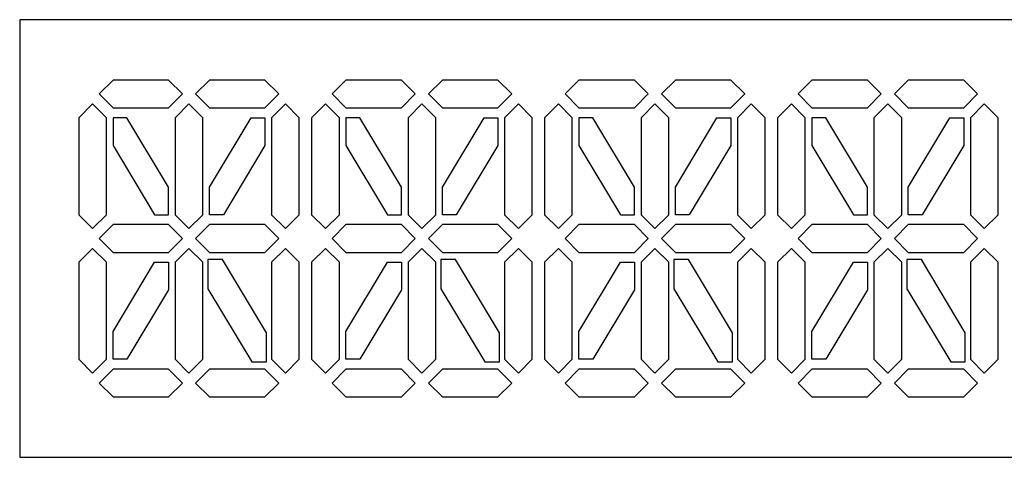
# Model space of a CAD drawing. Extents: x -541 to 136, y -89 to 461.
# Tile 2 of 6: x -541 to -202, y 111 to 261. Entities that reach past the tile are written whole.
import ezdxf

# ---------------------------------------------------------------- set-up
doc = ezdxf.new("R2010")
doc.units = 0
doc.layers.add('LAYER_1', color=7, linetype='CONTINUOUS')

msp = doc.modelspace()

# ---------------------------------------------------------------- linework, layer by layer
at = {"layer": 'LAYER_1'}
msp.add_lwpolyline([(-540.618, 110.68), (135.6728, 110.68), (135.6728, 261.074), (-540.618, 261.074), (-540.618, 110.68)], close=True, dxfattribs=at)
for points in [[(-508.5575, 240.317), (-508.5575, 240.317), (-489.5074, 240.317), (-489.5074, 240.317), (-489.5074, 240.317), (-489.5074, 240.317), (-484.745, 235.5545), (-484.745, 235.5545), (-484.745, 235.5545), (-484.745, 235.5545), (-489.5074, 230.7921), (-489.5074, 230.7921), (-489.5074, 230.7921), (-489.5074, 230.7921), (-508.5575, 230.7921), (-508.5575, 230.7921), (-508.5575, 230.7921), (-508.5575, 230.7921), (-513.32, 235.5545), (-513.32, 235.5545), (-513.32, 235.5545), (-513.32, 235.5545), (-508.5575, 240.317), (-508.5575, 240.317)], [(-475.4392, 240.3169), (-475.4392, 240.3169), (-456.3891, 240.3169), (-456.3891, 240.3169), (-456.3891, 240.3169), (-456.3891, 240.3169), (-451.6266, 235.5545), (-451.6266, 235.5545), (-451.6266, 235.5545), (-451.6266, 235.5545), (-456.3891, 230.7921), (-456.3891, 230.7921), (-456.3891, 230.7921), (-456.3891, 230.7921), (-475.4392, 230.7921), (-475.4392, 230.7921), (-475.4392, 230.7921), (-475.4392, 230.7921), (-480.2017, 235.5545), (-480.2017, 235.5545), (-480.2017, 235.5545), (-480.2017, 235.5545), (-475.4392, 240.3169), (-475.4392, 240.3169)], [(-428.5573, 240.317), (-428.5573, 240.317), (-409.5072, 240.317), (-409.5072, 240.317), (-409.5072, 240.317), (-409.5072, 240.317), (-404.7448, 235.5545), (-404.7448, 235.5545), (-404.7448, 235.5545), (-404.7448, 235.5545), (-409.5072, 230.7921), (-409.5072, 230.7921), (-409.5072, 230.7921), (-409.5072, 230.7921), (-428.5573, 230.7921), (-428.5573, 230.7921), (-428.5573, 230.7921), (-428.5573, 230.7921), (-433.3198, 235.5545), (-433.3198, 235.5545), (-433.3198, 235.5545), (-433.3198, 235.5545), (-428.5573, 240.317), (-428.5573, 240.317)], [(-395.439, 240.3169), (-395.439, 240.3169), (-376.3889, 240.3169), (-376.3889, 240.3169), (-376.3889, 240.3169), (-376.3889, 240.3169), (-371.6264, 235.5545), (-371.6264, 235.5545), (-371.6264, 235.5545), (-371.6264, 235.5545), (-376.3889, 230.7921), (-376.3889, 230.7921), (-376.3889, 230.7921), (-376.3889, 230.7921), (-395.439, 230.7921), (-395.439, 230.7921), (-395.439, 230.7921), (-395.439, 230.7921), (-400.2015, 235.5545), (-400.2015, 235.5545), (-400.2015, 235.5545), (-400.2015, 235.5545), (-395.439, 240.3169), (-395.439, 240.3169)], [(-348.5575, 240.317), (-348.5575, 240.317), (-329.5074, 240.317), (-329.5074, 240.317), (-329.5074, 240.317), (-329.5074, 240.317), (-324.745, 235.5545), (-324.745, 235.5545), (-324.745, 235.5545), (-324.745, 235.5545), (-329.5074, 230.7921), (-329.5074, 230.7921), (-329.5074, 230.7921), (-329.5074, 230.7921), (-348.5575, 230.7921), (-348.5575, 230.7921), (-348.5575, 230.7921), (-348.5575, 230.7921), (-353.32, 235.5545), (-353.32, 235.5545), (-353.32, 235.5545), (-353.32, 235.5545), (-348.5575, 240.317), (-348.5575, 240.317)], [(-315.4392, 240.3169), (-315.4392, 240.3169), (-296.3891, 240.3169), (-296.3891, 240.3169), (-296.3891, 240.3169), (-296.3891, 240.3169), (-291.6266, 235.5545), (-291.6266, 235.5545), (-291.6266, 235.5545), (-291.6266, 235.5545), (-296.3891, 230.7921), (-296.3891, 230.7921), (-296.3891, 230.7921), (-296.3891, 230.7921), (-315.4392, 230.7921), (-315.4392, 230.7921), (-315.4392, 230.7921), (-315.4392, 230.7921), (-320.2017, 235.5545), (-320.2017, 235.5545), (-320.2017, 235.5545), (-320.2017, 235.5545), (-315.4392, 240.3169), (-315.4392, 240.3169)], [(-268.5573, 240.317), (-268.5573, 240.317), (-249.5072, 240.317), (-249.5072, 240.317), (-249.5072, 240.317), (-249.5072, 240.317), (-244.7448, 235.5545), (-244.7448, 235.5545), (-244.7448, 235.5545), (-244.7448, 235.5545), (-249.5072, 230.7921), (-249.5072, 230.7921), (-249.5072, 230.7921), (-249.5072, 230.7921), (-268.5573, 230.7921), (-268.5573, 230.7921), (-268.5573, 230.7921), (-268.5573, 230.7921), (-273.3198, 235.5545), (-273.3198, 235.5545), (-273.3198, 235.5545), (-273.3198, 235.5545), (-268.5573, 240.317), (-268.5573, 240.317)], [(-235.439, 240.3169), (-235.439, 240.3169), (-216.3889, 240.3169), (-216.3889, 240.3169), (-216.3889, 240.3169), (-216.3889, 240.3169), (-211.6264, 235.5545), (-211.6264, 235.5545), (-211.6264, 235.5545), (-211.6264, 235.5545), (-216.3889, 230.7921), (-216.3889, 230.7921), (-216.3889, 230.7921), (-216.3889, 230.7921), (-235.439, 230.7921), (-235.439, 230.7921), (-235.439, 230.7921), (-235.439, 230.7921), (-240.2015, 235.5545), (-240.2015, 235.5545), (-240.2015, 235.5545), (-240.2015, 235.5545), (-235.439, 240.3169), (-235.439, 240.3169)], [(-520.3541, 194.0469), (-520.3541, 194.0469), (-520.3541, 227.3847), (-520.3541, 227.3847), (-520.3541, 227.3847), (-520.3541, 227.3847), (-515.5916, 232.1471), (-515.5916, 232.1471), (-515.5916, 232.1471), (-515.5916, 232.1471), (-510.8292, 227.3847), (-510.8292, 227.3847), (-510.8292, 227.3847), (-510.8292, 227.3847), (-510.8292, 194.0469), (-510.8292, 194.0469), (-510.8292, 194.0469), (-510.8292, 194.0469), (-515.5916, 189.2845), (-515.5916, 189.2845), (-515.5916, 189.2845), (-515.5916, 189.2845), (-520.3541, 194.0469), (-520.3541, 194.0469)], [(-487.2358, 194.0469), (-487.2358, 194.0469), (-487.2358, 227.3847), (-487.2358, 227.3847), (-487.2358, 227.3847), (-487.2358, 227.3847), (-482.4733, 232.1471), (-482.4733, 232.1471), (-482.4733, 232.1471), (-482.4733, 232.1471), (-477.7109, 227.3847), (-477.7109, 227.3847), (-477.7109, 227.3847), (-477.7109, 227.3847), (-477.7109, 194.0469), (-477.7109, 194.0469), (-477.7109, 194.0469), (-477.7109, 194.0469), (-482.4733, 189.2845), (-482.4733, 189.2845), (-482.4733, 189.2845), (-482.4733, 189.2845), (-487.2358, 194.0469), (-487.2358, 194.0469)], [(-454.1174, 194.0469), (-454.1174, 194.0469), (-454.1174, 227.3847), (-454.1174, 227.3847), (-454.1174, 227.3847), (-454.1174, 227.3847), (-449.355, 232.1471), (-449.355, 232.1471), (-449.355, 232.1471), (-449.355, 232.1471), (-444.5925, 227.3847), (-444.5925, 227.3847), (-444.5925, 227.3847), (-444.5925, 227.3847), (-444.5925, 194.0469), (-444.5925, 194.0469), (-444.5925, 194.0469), (-444.5925, 194.0469), (-449.355, 189.2845), (-449.355, 189.2845), (-449.355, 189.2845), (-449.355, 189.2845), (-454.1174, 194.0469), (-454.1174, 194.0469)], [(-440.3539, 194.0469), (-440.3539, 194.0469), (-440.3539, 227.3847), (-440.3539, 227.3847), (-440.3539, 227.3847), (-440.3539, 227.3847), (-435.5914, 232.1471), (-435.5914, 232.1471), (-435.5914, 232.1471), (-435.5914, 232.1471), (-430.829, 227.3847), (-430.829, 227.3847), (-430.829, 227.3847), (-430.829, 227.3847), (-430.829, 194.0469), (-430.829, 194.0469), (-430.829, 194.0469), (-430.829, 194.0469), (-435.5914, 189.2845), (-435.5914, 189.2845), (-435.5914, 189.2845), (-435.5914, 189.2845), (-440.3539, 194.0469), (-440.3539, 194.0469)], [(-407.2356, 194.0469), (-407.2356, 194.0469), (-407.2356, 227.3847), (-407.2356, 227.3847), (-407.2356, 227.3847), (-407.2356, 227.3847), (-402.4731, 232.1471), (-402.4731, 232.1471), (-402.4731, 232.1471), (-402.4731, 232.1471), (-397.7107, 227.3847), (-397.7107, 227.3847), (-397.7107, 227.3847), (-397.7107, 227.3847), (-397.7107, 194.0469), (-397.7107, 194.0469), (-397.7107, 194.0469), (-397.7107, 194.0469), (-402.4731, 189.2845), (-402.4731, 189.2845), (-402.4731, 189.2845), (-402.4731, 189.2845), (-407.2356, 194.0469), (-407.2356, 194.0469)], [(-374.1172, 194.0469), (-374.1172, 194.0469), (-374.1172, 227.3847), (-374.1172, 227.3847), (-374.1172, 227.3847), (-374.1172, 227.3847), (-369.3548, 232.1471), (-369.3548, 232.1471), (-369.3548, 232.1471), (-369.3548, 232.1471), (-364.5923, 227.3847), (-364.5923, 227.3847), (-364.5923, 227.3847), (-364.5923, 227.3847), (-364.5923, 194.0469), (-364.5923, 194.0469), (-364.5923, 194.0469), (-364.5923, 194.0469), (-369.3548, 189.2845), (-369.3548, 189.2845), (-369.3548, 189.2845), (-369.3548, 189.2845), (-374.1172, 194.0469), (-374.1172, 194.0469)], [(-360.3541, 194.0469), (-360.3541, 194.0469), (-360.3541, 227.3847), (-360.3541, 227.3847), (-360.3541, 227.3847), (-360.3541, 227.3847), (-355.5916, 232.1471), (-355.5916, 232.1471), (-355.5916, 232.1471), (-355.5916, 232.1471), (-350.8292, 227.3847), (-350.8292, 227.3847), (-350.8292, 227.3847), (-350.8292, 227.3847), (-350.8292, 194.0469), (-350.8292, 194.0469), (-350.8292, 194.0469), (-350.8292, 194.0469), (-355.5916, 189.2845), (-355.5916, 189.2845), (-355.5916, 189.2845), (-355.5916, 189.2845), (-360.3541, 194.0469), (-360.3541, 194.0469)], [(-327.2358, 194.0469), (-327.2358, 194.0469), (-327.2358, 227.3847), (-327.2358, 227.3847), (-327.2358, 227.3847), (-327.2358, 227.3847), (-322.4733, 232.1471), (-322.4733, 232.1471), (-322.4733, 232.1471), (-322.4733, 232.1471), (-317.7109, 227.3847), (-317.7109, 227.3847), (-317.7109, 227.3847), (-317.7109, 227.3847), (-317.7109, 194.0469), (-317.7109, 194.0469), (-317.7109, 194.0469), (-317.7109, 194.0469), (-322.4733, 189.2845), (-322.4733, 189.2845), (-322.4733, 189.2845), (-322.4733, 189.2845), (-327.2358, 194.0469), (-327.2358, 194.0469)], [(-294.1174, 194.0469), (-294.1174, 194.0469), (-294.1174, 227.3847), (-294.1174, 227.3847), (-294.1174, 227.3847), (-294.1174, 227.3847), (-289.355, 232.1471), (-289.355, 232.1471), (-289.355, 232.1471), (-289.355, 232.1471), (-284.5925, 227.3847), (-284.5925, 227.3847), (-284.5925, 227.3847), (-284.5925, 227.3847), (-284.5925, 194.0469), (-284.5925, 194.0469), (-284.5925, 194.0469), (-284.5925, 194.0469), (-289.355, 189.2845), (-289.355, 189.2845), (-289.355, 189.2845), (-289.355, 189.2845), (-294.1174, 194.0469), (-294.1174, 194.0469)], [(-280.3539, 194.0469), (-280.3539, 194.0469), (-280.3539, 227.3847), (-280.3539, 227.3847), (-280.3539, 227.3847), (-280.3539, 227.3847), (-275.5914, 232.1471), (-275.5914, 232.1471), (-275.5914, 232.1471), (-275.5914, 232.1471), (-270.829, 227.3847), (-270.829, 227.3847), (-270.829, 227.3847), (-270.829, 227.3847), (-270.829, 194.0469), (-270.829, 194.0469), (-270.829, 194.0469), (-270.829, 194.0469), (-275.5914, 189.2845), (-275.5914, 189.2845), (-275.5914, 189.2845), (-275.5914, 189.2845), (-280.3539, 194.0469), (-280.3539, 194.0469)], [(-247.2356, 194.0469), (-247.2356, 194.0469), (-247.2356, 227.3847), (-247.2356, 227.3847), (-247.2356, 227.3847), (-247.2356, 227.3847), (-242.4731, 232.1471), (-242.4731, 232.1471), (-242.4731, 232.1471), (-242.4731, 232.1471), (-237.7107, 227.3847), (-237.7107, 227.3847), (-237.7107, 227.3847), (-237.7107, 227.3847), (-237.7107, 194.0469), (-237.7107, 194.0469), (-237.7107, 194.0469), (-237.7107, 194.0469), (-242.4731, 189.2845), (-242.4731, 189.2845), (-242.4731, 189.2845), (-242.4731, 189.2845), (-247.2356, 194.0469), (-247.2356, 194.0469)], [(-214.1172, 194.0469), (-214.1172, 194.0469), (-214.1172, 227.3847), (-214.1172, 227.3847), (-214.1172, 227.3847), (-214.1172, 227.3847), (-209.3548, 232.1471), (-209.3548, 232.1471), (-209.3548, 232.1471), (-209.3548, 232.1471), (-204.5923, 227.3847), (-204.5923, 227.3847), (-204.5923, 227.3847), (-204.5923, 227.3847), (-204.5923, 194.0469), (-204.5923, 194.0469), (-204.5923, 194.0469), (-204.5923, 194.0469), (-209.3548, 189.2845), (-209.3548, 189.2845), (-209.3548, 189.2845), (-209.3548, 189.2845), (-214.1172, 194.0469), (-214.1172, 194.0469)], [(-503.7949, 227.3844), (-503.7949, 227.3844), (-489.5074, 203.572), (-489.5074, 203.572), (-489.5074, 203.572), (-489.5074, 203.572), (-489.5074, 194.047), (-489.5074, 194.047), (-489.5074, 194.047), (-489.5074, 194.047), (-494.27, 194.047), (-494.27, 194.047), (-494.27, 194.047), (-494.27, 194.047), (-508.5575, 217.8595), (-508.5575, 217.8595), (-508.5575, 217.8595), (-508.5575, 217.8595), (-508.5575, 227.3844), (-508.5575, 227.3844), (-508.5575, 227.3844), (-508.5575, 227.3844), (-503.7949, 227.3844), (-503.7949, 227.3844)], [(-461.1517, 227.3844), (-461.1517, 227.3844), (-475.4392, 203.572), (-475.4392, 203.572), (-475.4392, 203.572), (-475.4392, 203.572), (-475.4392, 194.047), (-475.4392, 194.047), (-475.4392, 194.047), (-475.4392, 194.047), (-470.6766, 194.047), (-470.6766, 194.047), (-470.6766, 194.047), (-470.6766, 194.047), (-456.3891, 217.8595), (-456.3891, 217.8595), (-456.3891, 217.8595), (-456.3891, 217.8595), (-456.3891, 227.3844), (-456.3891, 227.3844), (-456.3891, 227.3844), (-456.3891, 227.3844), (-461.1517, 227.3844), (-461.1517, 227.3844)], [(-423.7947, 227.3844), (-423.7947, 227.3844), (-409.5072, 203.572), (-409.5072, 203.572), (-409.5072, 203.572), (-409.5072, 203.572), (-409.5072, 194.047), (-409.5072, 194.047), (-409.5072, 194.047), (-409.5072, 194.047), (-414.2698, 194.047), (-414.2698, 194.047), (-414.2698, 194.047), (-414.2698, 194.047), (-428.5573, 217.8595), (-428.5573, 217.8595), (-428.5573, 217.8595), (-428.5573, 217.8595), (-428.5573, 227.3844), (-428.5573, 227.3844), (-428.5573, 227.3844), (-428.5573, 227.3844), (-423.7947, 227.3844), (-423.7947, 227.3844)], [(-381.1515, 227.3844), (-381.1515, 227.3844), (-395.439, 203.572), (-395.439, 203.572), (-395.439, 203.572), (-395.439, 203.572), (-395.439, 194.047), (-395.439, 194.047), (-395.439, 194.047), (-395.439, 194.047), (-390.6764, 194.047), (-390.6764, 194.047), (-390.6764, 194.047), (-390.6764, 194.047), (-376.3889, 217.8595), (-376.3889, 217.8595), (-376.3889, 217.8595), (-376.3889, 217.8595), (-376.3889, 227.3844), (-376.3889, 227.3844), (-376.3889, 227.3844), (-376.3889, 227.3844), (-381.1515, 227.3844), (-381.1515, 227.3844)], [(-343.7949, 227.3844), (-343.7949, 227.3844), (-329.5074, 203.572), (-329.5074, 203.572), (-329.5074, 203.572), (-329.5074, 203.572), (-329.5074, 194.047), (-329.5074, 194.047), (-329.5074, 194.047), (-329.5074, 194.047), (-334.27, 194.047), (-334.27, 194.047), (-334.27, 194.047), (-334.27, 194.047), (-348.5575, 217.8595), (-348.5575, 217.8595), (-348.5575, 217.8595), (-348.5575, 217.8595), (-348.5575, 227.3844), (-348.5575, 227.3844), (-348.5575, 227.3844), (-348.5575, 227.3844), (-343.7949, 227.3844), (-343.7949, 227.3844)], [(-301.1517, 227.3844), (-301.1517, 227.3844), (-315.4392, 203.572), (-315.4392, 203.572), (-315.4392, 203.572), (-315.4392, 203.572), (-315.4392, 194.047), (-315.4392, 194.047), (-315.4392, 194.047), (-315.4392, 194.047), (-310.6766, 194.047), (-310.6766, 194.047), (-310.6766, 194.047), (-310.6766, 194.047), (-296.3891, 217.8595), (-296.3891, 217.8595), (-296.3891, 217.8595), (-296.3891, 217.8595), (-296.3891, 227.3844), (-296.3891, 227.3844), (-296.3891, 227.3844), (-296.3891, 227.3844), (-301.1517, 227.3844), (-301.1517, 227.3844)], [(-263.7947, 227.3844), (-263.7947, 227.3844), (-249.5072, 203.572), (-249.5072, 203.572), (-249.5072, 203.572), (-249.5072, 203.572), (-249.5072, 194.047), (-249.5072, 194.047), (-249.5072, 194.047), (-249.5072, 194.047), (-254.2698, 194.047), (-254.2698, 194.047), (-254.2698, 194.047), (-254.2698, 194.047), (-268.5573, 217.8595), (-268.5573, 217.8595), (-268.5573, 217.8595), (-268.5573, 217.8595), (-268.5573, 227.3844), (-268.5573, 227.3844), (-268.5573, 227.3844), (-268.5573, 227.3844), (-263.7947, 227.3844), (-263.7947, 227.3844)], [(-221.1515, 227.3844), (-221.1515, 227.3844), (-235.439, 203.572), (-235.439, 203.572), (-235.439, 203.572), (-235.439, 203.572), (-235.439, 194.047), (-235.439, 194.047), (-235.439, 194.047), (-235.439, 194.047), (-230.6764, 194.047), (-230.6764, 194.047), (-230.6764, 194.047), (-230.6764, 194.047), (-216.3889, 217.8595), (-216.3889, 217.8595), (-216.3889, 217.8595), (-216.3889, 217.8595), (-216.3889, 227.3844), (-216.3889, 227.3844), (-216.3889, 227.3844), (-216.3889, 227.3844), (-221.1515, 227.3844), (-221.1515, 227.3844)], [(-508.5575, 190.6394), (-508.5575, 190.6394), (-489.5074, 190.6394), (-489.5074, 190.6394), (-489.5074, 190.6394), (-489.5074, 190.6394), (-484.745, 185.877), (-484.745, 185.877), (-484.745, 185.877), (-484.745, 185.877), (-489.5074, 181.1146), (-489.5074, 181.1146), (-489.5074, 181.1146), (-489.5074, 181.1146), (-508.5575, 181.1146), (-508.5575, 181.1146), (-508.5575, 181.1146), (-508.5575, 181.1146), (-513.32, 185.877), (-513.32, 185.877), (-513.32, 185.877), (-513.32, 185.877), (-508.5575, 190.6394), (-508.5575, 190.6394)], [(-475.4392, 190.6394), (-475.4392, 190.6394), (-456.3891, 190.6394), (-456.3891, 190.6394), (-456.3891, 190.6394), (-456.3891, 190.6394), (-451.6266, 185.877), (-451.6266, 185.877), (-451.6266, 185.877), (-451.6266, 185.877), (-456.3891, 181.1146), (-456.3891, 181.1146), (-456.3891, 181.1146), (-456.3891, 181.1146), (-475.4392, 181.1146), (-475.4392, 181.1146), (-475.4392, 181.1146), (-475.4392, 181.1146), (-480.2017, 185.877), (-480.2017, 185.877), (-480.2017, 185.877), (-480.2017, 185.877), (-475.4392, 190.6394), (-475.4392, 190.6394)], [(-428.5573, 190.6394), (-428.5573, 190.6394), (-409.5072, 190.6394), (-409.5072, 190.6394), (-409.5072, 190.6394), (-409.5072, 190.6394), (-404.7448, 185.877), (-404.7448, 185.877), (-404.7448, 185.877), (-404.7448, 185.877), (-409.5072, 181.1146), (-409.5072, 181.1146), (-409.5072, 181.1146), (-409.5072, 181.1146), (-428.5573, 181.1146), (-428.5573, 181.1146), (-428.5573, 181.1146), (-428.5573, 181.1146), (-433.3198, 185.877), (-433.3198, 185.877), (-433.3198, 185.877), (-433.3198, 185.877), (-428.5573, 190.6394), (-428.5573, 190.6394)], [(-395.439, 190.6394), (-395.439, 190.6394), (-376.3889, 190.6394), (-376.3889, 190.6394), (-376.3889, 190.6394), (-376.3889, 190.6394), (-371.6264, 185.877), (-371.6264, 185.877), (-371.6264, 185.877), (-371.6264, 185.877), (-376.3889, 181.1146), (-376.3889, 181.1146), (-376.3889, 181.1146), (-376.3889, 181.1146), (-395.439, 181.1146), (-395.439, 181.1146), (-395.439, 181.1146), (-395.439, 181.1146), (-400.2015, 185.877), (-400.2015, 185.877), (-400.2015, 185.877), (-400.2015, 185.877), (-395.439, 190.6394), (-395.439, 190.6394)], [(-348.5575, 190.6394), (-348.5575, 190.6394), (-329.5074, 190.6394), (-329.5074, 190.6394), (-329.5074, 190.6394), (-329.5074, 190.6394), (-324.745, 185.877), (-324.745, 185.877), (-324.745, 185.877), (-324.745, 185.877), (-329.5074, 181.1146), (-329.5074, 181.1146), (-329.5074, 181.1146), (-329.5074, 181.1146), (-348.5575, 181.1146), (-348.5575, 181.1146), (-348.5575, 181.1146), (-348.5575, 181.1146), (-353.32, 185.877), (-353.32, 185.877), (-353.32, 185.877), (-353.32, 185.877), (-348.5575, 190.6394), (-348.5575, 190.6394)], [(-315.4392, 190.6394), (-315.4392, 190.6394), (-296.3891, 190.6394), (-296.3891, 190.6394), (-296.3891, 190.6394), (-296.3891, 190.6394), (-291.6266, 185.877), (-291.6266, 185.877), (-291.6266, 185.877), (-291.6266, 185.877), (-296.3891, 181.1146), (-296.3891, 181.1146), (-296.3891, 181.1146), (-296.3891, 181.1146), (-315.4392, 181.1146), (-315.4392, 181.1146), (-315.4392, 181.1146), (-315.4392, 181.1146), (-320.2017, 185.877), (-320.2017, 185.877), (-320.2017, 185.877), (-320.2017, 185.877), (-315.4392, 190.6394), (-315.4392, 190.6394)], [(-268.5573, 190.6394), (-268.5573, 190.6394), (-249.5072, 190.6394), (-249.5072, 190.6394), (-249.5072, 190.6394), (-249.5072, 190.6394), (-244.7448, 185.877), (-244.7448, 185.877), (-244.7448, 185.877), (-244.7448, 185.877), (-249.5072, 181.1146), (-249.5072, 181.1146), (-249.5072, 181.1146), (-249.5072, 181.1146), (-268.5573, 181.1146), (-268.5573, 181.1146), (-268.5573, 181.1146), (-268.5573, 181.1146), (-273.3198, 185.877), (-273.3198, 185.877), (-273.3198, 185.877), (-273.3198, 185.877), (-268.5573, 190.6394), (-268.5573, 190.6394)], [(-235.439, 190.6394), (-235.439, 190.6394), (-216.3889, 190.6394), (-216.3889, 190.6394), (-216.3889, 190.6394), (-216.3889, 190.6394), (-211.6264, 185.877), (-211.6264, 185.877), (-211.6264, 185.877), (-211.6264, 185.877), (-216.3889, 181.1146), (-216.3889, 181.1146), (-216.3889, 181.1146), (-216.3889, 181.1146), (-235.439, 181.1146), (-235.439, 181.1146), (-235.439, 181.1146), (-235.439, 181.1146), (-240.2015, 185.877), (-240.2015, 185.877), (-240.2015, 185.877), (-240.2015, 185.877), (-235.439, 190.6394), (-235.439, 190.6394)], [(-520.3541, 144.3694), (-520.3541, 144.3694), (-520.3541, 177.7072), (-520.3541, 177.7072), (-520.3541, 177.7072), (-520.3541, 177.7072), (-515.5916, 182.4697), (-515.5916, 182.4697), (-515.5916, 182.4697), (-515.5916, 182.4697), (-510.8292, 177.7072), (-510.8292, 177.7072), (-510.8292, 177.7072), (-510.8292, 177.7072), (-510.8292, 144.3694), (-510.8292, 144.3694), (-510.8292, 144.3694), (-510.8292, 144.3694), (-515.5916, 139.607), (-515.5916, 139.607), (-515.5916, 139.607), (-515.5916, 139.607), (-520.3541, 144.3694), (-520.3541, 144.3694)], [(-487.2358, 144.3694), (-487.2358, 144.3694), (-487.2358, 177.7072), (-487.2358, 177.7072), (-487.2358, 177.7072), (-487.2358, 177.7072), (-482.4733, 182.4697), (-482.4733, 182.4697), (-482.4733, 182.4697), (-482.4733, 182.4697), (-477.7109, 177.7072), (-477.7109, 177.7072), (-477.7109, 177.7072), (-477.7109, 177.7072), (-477.7109, 144.3694), (-477.7109, 144.3694), (-477.7109, 144.3694), (-477.7109, 144.3694), (-482.4733, 139.607), (-482.4733, 139.607), (-482.4733, 139.607), (-482.4733, 139.607), (-487.2358, 144.3694), (-487.2358, 144.3694)], [(-454.1174, 144.3694), (-454.1174, 144.3694), (-454.1174, 177.7072), (-454.1174, 177.7072), (-454.1174, 177.7072), (-454.1174, 177.7072), (-449.355, 182.4697), (-449.355, 182.4697), (-449.355, 182.4697), (-449.355, 182.4697), (-444.5925, 177.7072), (-444.5925, 177.7072), (-444.5925, 177.7072), (-444.5925, 177.7072), (-444.5925, 144.3694), (-444.5925, 144.3694), (-444.5925, 144.3694), (-444.5925, 144.3694), (-449.355, 139.607), (-449.355, 139.607), (-449.355, 139.607), (-449.355, 139.607), (-454.1174, 144.3694), (-454.1174, 144.3694)], [(-440.3539, 144.3694), (-440.3539, 144.3694), (-440.3539, 177.7072), (-440.3539, 177.7072), (-440.3539, 177.7072), (-440.3539, 177.7072), (-435.5914, 182.4697), (-435.5914, 182.4697), (-435.5914, 182.4697), (-435.5914, 182.4697), (-430.829, 177.7072), (-430.829, 177.7072), (-430.829, 177.7072), (-430.829, 177.7072), (-430.829, 144.3694), (-430.829, 144.3694), (-430.829, 144.3694), (-430.829, 144.3694), (-435.5914, 139.607), (-435.5914, 139.607), (-435.5914, 139.607), (-435.5914, 139.607), (-440.3539, 144.3694), (-440.3539, 144.3694)], [(-407.2356, 144.3694), (-407.2356, 144.3694), (-407.2356, 177.7072), (-407.2356, 177.7072), (-407.2356, 177.7072), (-407.2356, 177.7072), (-402.4731, 182.4697), (-402.4731, 182.4697), (-402.4731, 182.4697), (-402.4731, 182.4697), (-397.7107, 177.7072), (-397.7107, 177.7072), (-397.7107, 177.7072), (-397.7107, 177.7072), (-397.7107, 144.3694), (-397.7107, 144.3694), (-397.7107, 144.3694), (-397.7107, 144.3694), (-402.4731, 139.607), (-402.4731, 139.607), (-402.4731, 139.607), (-402.4731, 139.607), (-407.2356, 144.3694), (-407.2356, 144.3694)], [(-374.1172, 144.3694), (-374.1172, 144.3694), (-374.1172, 177.7072), (-374.1172, 177.7072), (-374.1172, 177.7072), (-374.1172, 177.7072), (-369.3548, 182.4697), (-369.3548, 182.4697), (-369.3548, 182.4697), (-369.3548, 182.4697), (-364.5923, 177.7072), (-364.5923, 177.7072), (-364.5923, 177.7072), (-364.5923, 177.7072), (-364.5923, 144.3694), (-364.5923, 144.3694), (-364.5923, 144.3694), (-364.5923, 144.3694), (-369.3548, 139.607), (-369.3548, 139.607), (-369.3548, 139.607), (-369.3548, 139.607), (-374.1172, 144.3694), (-374.1172, 144.3694)], [(-360.3541, 144.3694), (-360.3541, 144.3694), (-360.3541, 177.7072), (-360.3541, 177.7072), (-360.3541, 177.7072), (-360.3541, 177.7072), (-355.5916, 182.4697), (-355.5916, 182.4697), (-355.5916, 182.4697), (-355.5916, 182.4697), (-350.8292, 177.7072), (-350.8292, 177.7072), (-350.8292, 177.7072), (-350.8292, 177.7072), (-350.8292, 144.3694), (-350.8292, 144.3694), (-350.8292, 144.3694), (-350.8292, 144.3694), (-355.5916, 139.607), (-355.5916, 139.607), (-355.5916, 139.607), (-355.5916, 139.607), (-360.3541, 144.3694), (-360.3541, 144.3694)], [(-327.2358, 144.3694), (-327.2358, 144.3694), (-327.2358, 177.7072), (-327.2358, 177.7072), (-327.2358, 177.7072), (-327.2358, 177.7072), (-322.4733, 182.4697), (-322.4733, 182.4697), (-322.4733, 182.4697), (-322.4733, 182.4697), (-317.7109, 177.7072), (-317.7109, 177.7072), (-317.7109, 177.7072), (-317.7109, 177.7072), (-317.7109, 144.3694), (-317.7109, 144.3694), (-317.7109, 144.3694), (-317.7109, 144.3694), (-322.4733, 139.607), (-322.4733, 139.607), (-322.4733, 139.607), (-322.4733, 139.607), (-327.2358, 144.3694), (-327.2358, 144.3694)], [(-294.1174, 144.3694), (-294.1174, 144.3694), (-294.1174, 177.7072), (-294.1174, 177.7072), (-294.1174, 177.7072), (-294.1174, 177.7072), (-289.355, 182.4697), (-289.355, 182.4697), (-289.355, 182.4697), (-289.355, 182.4697), (-284.5925, 177.7072), (-284.5925, 177.7072), (-284.5925, 177.7072), (-284.5925, 177.7072), (-284.5925, 144.3694), (-284.5925, 144.3694), (-284.5925, 144.3694), (-284.5925, 144.3694), (-289.355, 139.607), (-289.355, 139.607), (-289.355, 139.607), (-289.355, 139.607), (-294.1174, 144.3694), (-294.1174, 144.3694)], [(-280.3539, 144.3694), (-280.3539, 144.3694), (-280.3539, 177.7072), (-280.3539, 177.7072), (-280.3539, 177.7072), (-280.3539, 177.7072), (-275.5914, 182.4697), (-275.5914, 182.4697), (-275.5914, 182.4697), (-275.5914, 182.4697), (-270.829, 177.7072), (-270.829, 177.7072), (-270.829, 177.7072), (-270.829, 177.7072), (-270.829, 144.3694), (-270.829, 144.3694), (-270.829, 144.3694), (-270.829, 144.3694), (-275.5914, 139.607), (-275.5914, 139.607), (-275.5914, 139.607), (-275.5914, 139.607), (-280.3539, 144.3694), (-280.3539, 144.3694)], [(-247.2356, 144.3694), (-247.2356, 144.3694), (-247.2356, 177.7072), (-247.2356, 177.7072), (-247.2356, 177.7072), (-247.2356, 177.7072), (-242.4731, 182.4697), (-242.4731, 182.4697), (-242.4731, 182.4697), (-242.4731, 182.4697), (-237.7107, 177.7072), (-237.7107, 177.7072), (-237.7107, 177.7072), (-237.7107, 177.7072), (-237.7107, 144.3694), (-237.7107, 144.3694), (-237.7107, 144.3694), (-237.7107, 144.3694), (-242.4731, 139.607), (-242.4731, 139.607), (-242.4731, 139.607), (-242.4731, 139.607), (-247.2356, 144.3694), (-247.2356, 144.3694)], [(-214.1172, 144.3694), (-214.1172, 144.3694), (-214.1172, 177.7072), (-214.1172, 177.7072), (-214.1172, 177.7072), (-214.1172, 177.7072), (-209.3548, 182.4697), (-209.3548, 182.4697), (-209.3548, 182.4697), (-209.3548, 182.4697), (-204.5923, 177.7072), (-204.5923, 177.7072), (-204.5923, 177.7072), (-204.5923, 177.7072), (-204.5923, 144.3694), (-204.5923, 144.3694), (-204.5923, 144.3694), (-204.5923, 144.3694), (-209.3548, 139.607), (-209.3548, 139.607), (-209.3548, 139.607), (-209.3548, 139.607), (-214.1172, 144.3694), (-214.1172, 144.3694)], [(-503.7949, 144.3695), (-503.7949, 144.3695), (-489.5074, 168.182), (-489.5074, 168.182), (-489.5074, 168.182), (-489.5074, 168.182), (-489.5074, 177.7069), (-489.5074, 177.7069), (-489.5074, 177.7069), (-489.5074, 177.7069), (-494.27, 177.7069), (-494.27, 177.7069), (-494.27, 177.7069), (-494.27, 177.7069), (-508.5575, 153.8945), (-508.5575, 153.8945), (-508.5575, 153.8945), (-508.5575, 153.8945), (-508.5575, 144.3695), (-508.5575, 144.3695), (-508.5575, 144.3695), (-508.5575, 144.3695), (-503.7949, 144.3695), (-503.7949, 144.3695)], [(-460.8871, 143.4435), (-460.8871, 143.4435), (-475.9684, 168.5789), (-475.9684, 168.5789), (-475.9684, 168.5789), (-475.9684, 168.5789), (-475.9684, 178.6329), (-475.9684, 178.6329), (-475.9684, 178.6329), (-475.9684, 178.6329), (-470.9412, 178.6329), (-470.9412, 178.6329), (-470.9412, 178.6329), (-470.9412, 178.6329), (-455.8599, 153.4977), (-455.8599, 153.4977), (-455.8599, 153.4977), (-455.8599, 153.4977), (-455.8599, 143.4435), (-455.8599, 143.4435), (-455.8599, 143.4435), (-455.8599, 143.4435), (-460.8871, 143.4435), (-460.8871, 143.4435)], [(-423.7947, 144.3695), (-423.7947, 144.3695), (-409.5072, 168.182), (-409.5072, 168.182), (-409.5072, 168.182), (-409.5072, 168.182), (-409.5072, 177.7069), (-409.5072, 177.7069), (-409.5072, 177.7069), (-409.5072, 177.7069), (-414.2698, 177.7069), (-414.2698, 177.7069), (-414.2698, 177.7069), (-414.2698, 177.7069), (-428.5573, 153.8945), (-428.5573, 153.8945), (-428.5573, 153.8945), (-428.5573, 153.8945), (-428.5573, 144.3695), (-428.5573, 144.3695), (-428.5573, 144.3695), (-428.5573, 144.3695), (-423.7947, 144.3695), (-423.7947, 144.3695)], [(-380.8869, 143.4435), (-380.8869, 143.4435), (-395.9682, 168.5789), (-395.9682, 168.5789), (-395.9682, 168.5789), (-395.9682, 168.5789), (-395.9682, 178.6329), (-395.9682, 178.6329), (-395.9682, 178.6329), (-395.9682, 178.6329), (-390.941, 178.6329), (-390.941, 178.6329), (-390.941, 178.6329), (-390.941, 178.6329), (-375.8597, 153.4977), (-375.8597, 153.4977), (-375.8597, 153.4977), (-375.8597, 153.4977), (-375.8597, 143.4435), (-375.8597, 143.4435), (-375.8597, 143.4435), (-375.8597, 143.4435), (-380.8869, 143.4435), (-380.8869, 143.4435)], [(-343.7949, 144.3695), (-343.7949, 144.3695), (-329.5074, 168.182), (-329.5074, 168.182), (-329.5074, 168.182), (-329.5074, 168.182), (-329.5074, 177.7069), (-329.5074, 177.7069), (-329.5074, 177.7069), (-329.5074, 177.7069), (-334.27, 177.7069), (-334.27, 177.7069), (-334.27, 177.7069), (-334.27, 177.7069), (-348.5575, 153.8945), (-348.5575, 153.8945), (-348.5575, 153.8945), (-348.5575, 153.8945), (-348.5575, 144.3695), (-348.5575, 144.3695), (-348.5575, 144.3695), (-348.5575, 144.3695), (-343.7949, 144.3695), (-343.7949, 144.3695)], [(-300.8871, 143.4435), (-300.8871, 143.4435), (-315.9684, 168.5789), (-315.9684, 168.5789), (-315.9684, 168.5789), (-315.9684, 168.5789), (-315.9684, 178.6329), (-315.9684, 178.6329), (-315.9684, 178.6329), (-315.9684, 178.6329), (-310.9412, 178.6329), (-310.9412, 178.6329), (-310.9412, 178.6329), (-310.9412, 178.6329), (-295.8599, 153.4977), (-295.8599, 153.4977), (-295.8599, 153.4977), (-295.8599, 153.4977), (-295.8599, 143.4435), (-295.8599, 143.4435), (-295.8599, 143.4435), (-295.8599, 143.4435), (-300.8871, 143.4435), (-300.8871, 143.4435)], [(-263.7947, 144.3695), (-263.7947, 144.3695), (-249.5072, 168.182), (-249.5072, 168.182), (-249.5072, 168.182), (-249.5072, 168.182), (-249.5072, 177.7069), (-249.5072, 177.7069), (-249.5072, 177.7069), (-249.5072, 177.7069), (-254.2698, 177.7069), (-254.2698, 177.7069), (-254.2698, 177.7069), (-254.2698, 177.7069), (-268.5573, 153.8945), (-268.5573, 153.8945), (-268.5573, 153.8945), (-268.5573, 153.8945), (-268.5573, 144.3695), (-268.5573, 144.3695), (-268.5573, 144.3695), (-268.5573, 144.3695), (-263.7947, 144.3695), (-263.7947, 144.3695)], [(-220.8869, 143.4435), (-220.8869, 143.4435), (-235.9682, 168.5789), (-235.9682, 168.5789), (-235.9682, 168.5789), (-235.9682, 168.5789), (-235.9682, 178.6329), (-235.9682, 178.6329), (-235.9682, 178.6329), (-235.9682, 178.6329), (-230.941, 178.6329), (-230.941, 178.6329), (-230.941, 178.6329), (-230.941, 178.6329), (-215.8597, 153.4977), (-215.8597, 153.4977), (-215.8597, 153.4977), (-215.8597, 153.4977), (-215.8597, 143.4435), (-215.8597, 143.4435), (-215.8597, 143.4435), (-215.8597, 143.4435), (-220.8869, 143.4435), (-220.8869, 143.4435)], [(-508.5575, 140.962), (-508.5575, 140.962), (-489.5074, 140.962), (-489.5074, 140.962), (-489.5074, 140.962), (-489.5074, 140.962), (-484.745, 136.1995), (-484.745, 136.1995), (-484.745, 136.1995), (-484.745, 136.1995), (-489.5074, 131.4371), (-489.5074, 131.4371), (-489.5074, 131.4371), (-489.5074, 131.4371), (-508.5575, 131.4371), (-508.5575, 131.4371), (-508.5575, 131.4371), (-508.5575, 131.4371), (-513.32, 136.1995), (-513.32, 136.1995), (-513.32, 136.1995), (-513.32, 136.1995), (-508.5575, 140.962), (-508.5575, 140.962)], [(-475.4392, 140.962), (-475.4392, 140.962), (-456.3891, 140.962), (-456.3891, 140.962), (-456.3891, 140.962), (-456.3891, 140.962), (-451.6266, 136.1995), (-451.6266, 136.1995), (-451.6266, 136.1995), (-451.6266, 136.1995), (-456.3891, 131.4371), (-456.3891, 131.4371), (-456.3891, 131.4371), (-456.3891, 131.4371), (-475.4392, 131.4371), (-475.4392, 131.4371), (-475.4392, 131.4371), (-475.4392, 131.4371), (-480.2017, 136.1995), (-480.2017, 136.1995), (-480.2017, 136.1995), (-480.2017, 136.1995), (-475.4392, 140.962), (-475.4392, 140.962)], [(-428.5573, 140.962), (-428.5573, 140.962), (-409.5072, 140.962), (-409.5072, 140.962), (-409.5072, 140.962), (-409.5072, 140.962), (-404.7448, 136.1995), (-404.7448, 136.1995), (-404.7448, 136.1995), (-404.7448, 136.1995), (-409.5072, 131.4371), (-409.5072, 131.4371), (-409.5072, 131.4371), (-409.5072, 131.4371), (-428.5573, 131.4371), (-428.5573, 131.4371), (-428.5573, 131.4371), (-428.5573, 131.4371), (-433.3198, 136.1995), (-433.3198, 136.1995), (-433.3198, 136.1995), (-433.3198, 136.1995), (-428.5573, 140.962), (-428.5573, 140.962)], [(-395.439, 140.962), (-395.439, 140.962), (-376.3889, 140.962), (-376.3889, 140.962), (-376.3889, 140.962), (-376.3889, 140.962), (-371.6264, 136.1995), (-371.6264, 136.1995), (-371.6264, 136.1995), (-371.6264, 136.1995), (-376.3889, 131.4371), (-376.3889, 131.4371), (-376.3889, 131.4371), (-376.3889, 131.4371), (-395.439, 131.4371), (-395.439, 131.4371), (-395.439, 131.4371), (-395.439, 131.4371), (-400.2015, 136.1995), (-400.2015, 136.1995), (-400.2015, 136.1995), (-400.2015, 136.1995), (-395.439, 140.962), (-395.439, 140.962)], [(-348.5575, 140.962), (-348.5575, 140.962), (-329.5074, 140.962), (-329.5074, 140.962), (-329.5074, 140.962), (-329.5074, 140.962), (-324.745, 136.1995), (-324.745, 136.1995), (-324.745, 136.1995), (-324.745, 136.1995), (-329.5074, 131.4371), (-329.5074, 131.4371), (-329.5074, 131.4371), (-329.5074, 131.4371), (-348.5575, 131.4371), (-348.5575, 131.4371), (-348.5575, 131.4371), (-348.5575, 131.4371), (-353.32, 136.1995), (-353.32, 136.1995), (-353.32, 136.1995), (-353.32, 136.1995), (-348.5575, 140.962), (-348.5575, 140.962)], [(-315.4392, 140.962), (-315.4392, 140.962), (-296.3891, 140.962), (-296.3891, 140.962), (-296.3891, 140.962), (-296.3891, 140.962), (-291.6266, 136.1995), (-291.6266, 136.1995), (-291.6266, 136.1995), (-291.6266, 136.1995), (-296.3891, 131.4371), (-296.3891, 131.4371), (-296.3891, 131.4371), (-296.3891, 131.4371), (-315.4392, 131.4371), (-315.4392, 131.4371), (-315.4392, 131.4371), (-315.4392, 131.4371), (-320.2017, 136.1995), (-320.2017, 136.1995), (-320.2017, 136.1995), (-320.2017, 136.1995), (-315.4392, 140.962), (-315.4392, 140.962)], [(-268.5573, 140.962), (-268.5573, 140.962), (-249.5072, 140.962), (-249.5072, 140.962), (-249.5072, 140.962), (-249.5072, 140.962), (-244.7448, 136.1995), (-244.7448, 136.1995), (-244.7448, 136.1995), (-244.7448, 136.1995), (-249.5072, 131.4371), (-249.5072, 131.4371), (-249.5072, 131.4371), (-249.5072, 131.4371), (-268.5573, 131.4371), (-268.5573, 131.4371), (-268.5573, 131.4371), (-268.5573, 131.4371), (-273.3198, 136.1995), (-273.3198, 136.1995), (-273.3198, 136.1995), (-273.3198, 136.1995), (-268.5573, 140.962), (-268.5573, 140.962)], [(-235.439, 140.962), (-235.439, 140.962), (-216.3889, 140.962), (-216.3889, 140.962), (-216.3889, 140.962), (-216.3889, 140.962), (-211.6264, 136.1995), (-211.6264, 136.1995), (-211.6264, 136.1995), (-211.6264, 136.1995), (-216.3889, 131.4371), (-216.3889, 131.4371), (-216.3889, 131.4371), (-216.3889, 131.4371), (-235.439, 131.4371), (-235.439, 131.4371), (-235.439, 131.4371), (-235.439, 131.4371), (-240.2015, 136.1995), (-240.2015, 136.1995), (-240.2015, 136.1995), (-240.2015, 136.1995), (-235.439, 140.962), (-235.439, 140.962)]]:
    msp.add_open_spline(points, degree=3, knots=[0, 0, 0, 0, 0.14285714, 0.14285714, 0.14285714, 0.14285714, 0.28571429, 0.28571429, 0.28571429, 0.28571429, 0.42857143, 0.42857143, 0.42857143, 0.42857143, 0.57142857, 0.57142857, 0.57142857, 0.57142857, 0.71428571, 0.71428571, 0.71428571, 0.71428571, 1, 1, 1, 1], dxfattribs=at)

doc.saveas('drawing.dxf')
